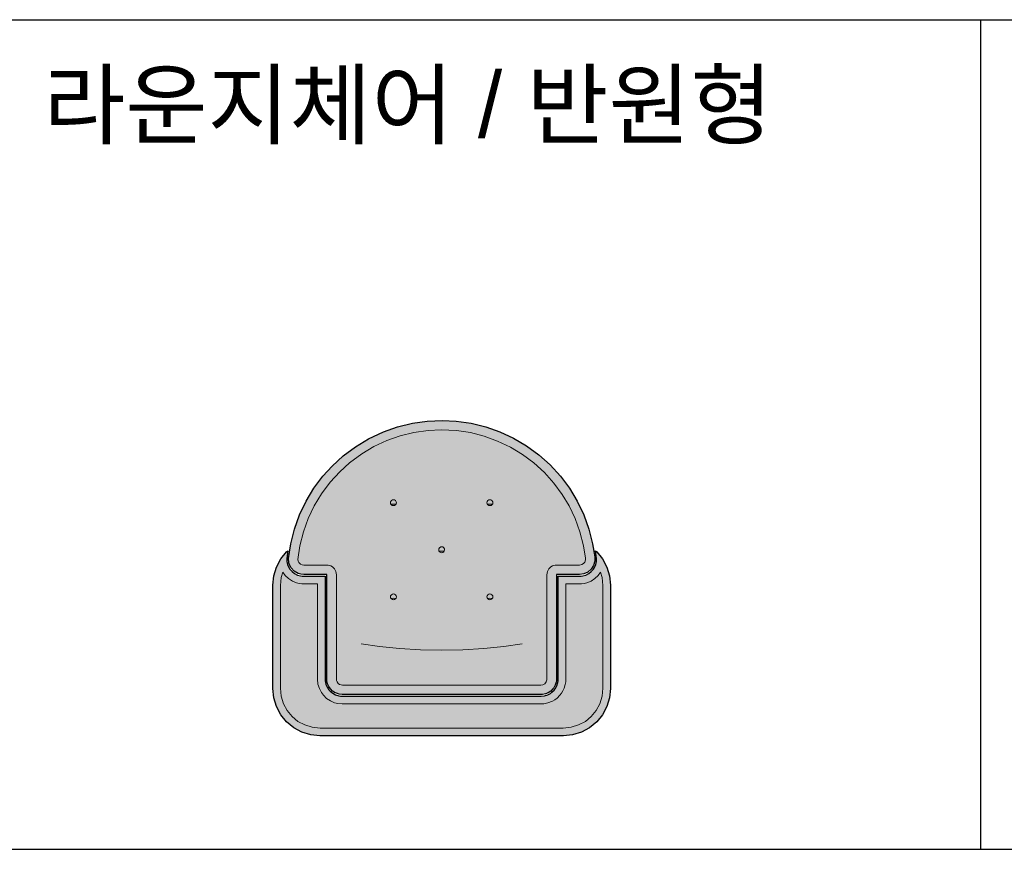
# Model space of a CAD drawing. Header units: millimetres. Extents: x 488786 to 747986, y 25193 to 95000.
# Tile 29 of 127: x 556596 to 558855, y 84398 to 86301. Entities that reach past the tile are written whole.
import ezdxf

# ---------------------------------------------------------------- set-up
doc = ezdxf.new("R2010")
doc.units = ezdxf.units.MM
for name, color, linetype in [('10. ETC', 251, 'Continuous'), ('13. TXT2', 43, 'Continuous'), ('25. 255', 255, 'Continuous'), ('6. FUR1', 181, 'Continuous')]:
    doc.layers.add(name, color=color, linetype=linetype)
doc.layers.add('7. FUR2', color=241, linetype='Continuous', lineweight=5)
doc.styles.add('YUHIHA_TEXT', font='Pretendard-Regular.ttf')

# ---------------------------------------------------------------- blocks, each defined once
blk = doc.blocks.new('YUHIHA_Furniture_LoungeChair_Semicircular_Plan')
at = {"layer": '25. 255'}
h = blk.add_hatch(color=256, dxfattribs=at)
h.paths.add_polyline_path([(-177.7, -171), (-177.3, -168.5), (-176.6, -166.2), (-175.7, -163.8), (-174.5, -161.6), (-173.2, -159.6), (-171.7, -157.6), (-170, -155.8), (-168.1, -154.2), (-166.1, -152.7), (-163.9, -151.5), (-161.7, -150.4), (-159.3, -149.6), (-156.9, -149.1), (-154.5, -148.7), (-152, -148.6), (-113.2, -148.6), (-112.6, -148.6), (-112.6, -147.9), (-112.6, 29.4), (-112.5, 31.9), (-112.1, 34.5), (-111.5, 37), (-110.6, 39.4), (-109.5, 41.7), (-108.2, 43.9), (-106.7, 45.9), (-105, 47.8), (-103.1, 49.5), (-101, 51), (-98.8, 52.3), (-96.5, 53.4), (-94.1, 54.3), (-91.7, 54.9), (-89.1, 55.3), (-86.6, 55.4), (251.4, 55.4), (253.9, 55.3), (256.5, 54.9), (258.9, 54.3), (261.3, 53.4), (263.6, 52.3), (265.8, 51), (267.9, 49.5), (269.8, 47.8), (271.5, 45.9), (273, 43.9), (274.3, 41.7), (275.4, 39.4), (276.3, 37), (276.9, 34.5), (277.3, 31.9), (277.4, 29.4), (277.4, -147.9), (277.4, -148.6), (278, -148.6), (316.8, -148.6), (319.3, -148.7), (321.7, -149.1), (324.1, -149.6), (326.5, -150.4), (328.7, -151.5), (330.9, -152.7), (332.9, -154.2), (334.8, -155.8), (336.5, -157.6), (338, -159.6), (339.3, -161.6), (340.5, -163.8), (341.4, -166.2), (342.1, -168.5), (342.5, -171), (342.8, -173.4), (342.8, -175.9), (342.5, -178.4), (339.5, -198.4), (339, -200.9), (333.4, -223.4), (332.7, -225.8), (324.9, -247.6), (323.9, -250), (314, -270.9), (312.8, -273.2), (300.9, -293), (299.5, -295.2), (285.7, -313.8), (284.1, -315.7), (268.5, -332.9), (266.7, -334.7), (249.6, -350.2), (247.6, -351.9), (229, -365.6), (226.8, -367.1), (207, -379), (204.7, -380.2), (183.8, -390.1), (181.4, -391.1), (159.7, -398.9), (157.2, -399.6), (134.8, -405.2), (132.2, -405.7), (109.3, -409.1), (106.8, -409.4), (83.7, -410.5), (81.1, -410.5), (58, -409.4), (55.5, -409.1), (32.5, -405.7), (30.1, -405.2), (7.6, -399.6), (5.2, -398.9), (-16.6, -391.1), (-19, -390.1), (-39.9, -380.2), (-42.2, -379), (-62, -367.1), (-64.2, -365.6), (-82.8, -351.9), (-84.8, -350.2), (-101.9, -334.7), (-103.7, -332.9), (-119.3, -315.7), (-120.9, -313.8), (-134.7, -295.2), (-136.1, -293), (-148, -273.2), (-149.2, -270.9), (-159.1, -250), (-160.1, -247.6), (-167.9, -225.8), (-168.6, -223.4), (-174.2, -200.9), (-174.7, -198.4), (-177.7, -178.4), (-177.9, -175.9), (-178, -173.4)])
h.paths.add_polyline_path([(-203, -146.2), (-204.6, -130.6), (-204.6, 45.4), (-203, 61), (-198.5, 76), (-191.1, 89.8), (-181.2, 102), (-169, 111.9), (-155.2, 119.3), (-140.2, 123.9), (-124.6, 125.4), (289.4, 125.4), (305, 123.9), (320, 119.3), (333.8, 111.9), (345.9, 102), (355.9, 89.8), (363.3, 76), (367.8, 61), (369.4, 45.4), (369.4, -130.6), (367.8, -146.2), (363.3, -161.2), (355.9, -175), (345.9, -187.2), (344, -188.7), (345.5, -178.8), (345.5, -178.7), (345.7, -176.2), (345.8, -175.9), (345.8, -173.5), (345.8, -173.2), (345.5, -170.7), (345.5, -170.4), (345, -168), (345, -167.7), (344.3, -165.3), (344.2, -165.1), (343.3, -162.7), (343.1, -162.5), (342, -160.3), (341.9, -160), (340.5, -157.9), (340.4, -157.7), (338.8, -155.8), (338.6, -155.5), (336.9, -153.7), (336.7, -153.5), (334.9, -151.9), (334.6, -151.7), (332.6, -150.3), (332.4, -150.1), (330.2, -148.9), (330, -148.8), (327.7, -147.7), (327.5, -147.6), (325.1, -146.8), (324.8, -146.7), (322.4, -146.1), (322.1, -146.1), (319.7, -145.7), (319.4, -145.7), (316.9, -145.6), (316.8, -145.6), (280.4, -145.6), (280.4, 29.4), (280.4, 29.6), (280.3, 32.1), (280.2, 32.4), (279.9, 34.9), (279.8, 35.2), (279.2, 37.7), (279.1, 38), (278.2, 40.4), (278.1, 40.6), (277, 42.9), (276.9, 43.2), (275.6, 45.4), (275.4, 45.6), (273.9, 47.7), (273.7, 47.9), (272, 49.8), (271.8, 50), (269.9, 51.7), (269.7, 51.9), (267.6, 53.4), (267.4, 53.6), (265.2, 54.9), (264.9, 55), (262.6, 56.1), (262.4, 56.2), (259.9, 57.1), (259.7, 57.2), (257.2, 57.8), (256.9, 57.9), (254.4, 58.2), (254.1, 58.3), (251.5, 58.4), (251.4, 58.4), (-86.6, 58.4), (-86.7, 58.4), (-89.3, 58.3), (-89.6, 58.2), (-92.1, 57.9), (-92.4, 57.8), (-94.9, 57.2), (-95.2, 57.1), (-97.5, 56.2), (-97.8, 56.1), (-100.1, 55), (-100.4, 54.9), (-102.6, 53.6), (-102.8, 53.4), (-104.9, 51.9), (-105.1, 51.7), (-107, 50), (-107.2, 49.8), (-108.9, 47.9), (-109.1, 47.7), (-110.6, 45.6), (-110.8, 45.4), (-112.1, 43.2), (-112.2, 42.9), (-113.3, 40.6), (-113.4, 40.4), (-114.3, 38), (-114.4, 37.7), (-115, 35.2), (-115, 34.9), (-115.4, 32.4), (-115.5, 32.1), (-115.6, 29.6), (-115.6, 29.4), (-115.6, -145.6), (-152, -145.6), (-152.1, -145.6), (-154.6, -145.7), (-154.9, -145.7), (-157.3, -146.1), (-157.6, -146.1), (-160, -146.7), (-160.3, -146.8), (-162.7, -147.6), (-162.9, -147.7), (-165.2, -148.8), (-165.4, -148.9), (-167.6, -150.1), (-167.8, -150.3), (-169.8, -151.7), (-170.1, -151.9), (-171.9, -153.5), (-172.1, -153.7), (-173.8, -155.5), (-174, -155.8), (-175.6, -157.7), (-175.7, -157.9), (-177.1, -160), (-177.2, -160.3), (-178.3, -162.5), (-178.5, -162.7), (-179.4, -165.1), (-179.5, -165.3), (-180.2, -167.7), (-180.2, -168), (-180.7, -170.4), (-180.7, -170.7), (-180.9, -173.2), (-181, -173.5), (-180.9, -175.9), (-180.9, -176.2), (-180.7, -178.7), (-180.7, -178.8), (-179.2, -188.7), (-181.2, -187.2), (-191.1, -175), (-198.5, -161.2)])
at = {"layer": '6. FUR1'}
for points in [[(-203, -146.2), (-204.6, -130.6), (-204.6, 45.4), (-203, 61), (-198.5, 76), (-191.1, 89.8), (-181.2, 102), (-169, 111.9), (-155.2, 119.3), (-140.2, 123.9), (-124.6, 125.4), (289.4, 125.4), (305, 123.9), (320, 119.3), (333.8, 111.9), (345.9, 102), (355.9, 89.8), (363.3, 76), (367.8, 61), (369.4, 45.4), (369.4, -130.6), (367.8, -146.2), (363.3, -161.2), (355.9, -175), (345.9, -187.2), (344, -188.7), (345.8, -175.9), (345.5, -170.4), (344.3, -165.3), (343.1, -162.5), (340.4, -157.7), (336.7, -153.5), (332.6, -150.3), (327.5, -147.6), (322.4, -146.1), (319.4, -145.7), (280.4, -145.6), (280.2, 32.4), (279.1, 38), (277, 42.9), (273.9, 47.7), (271.8, 50), (267.6, 53.4), (262.6, 56.1), (257.2, 57.8), (254.1, 58.3), (-86.6, 58.4), (-92.4, 57.8), (-97.8, 56.1), (-102.6, 53.6), (-105.1, 51.7), (-108.9, 47.9), (-110.6, 45.6), (-113.4, 40.4), (-115, 35.2), (-115.5, 32.1), (-115.6, -145.6), (-154.6, -145.7), (-157.6, -146.1), (-162.7, -147.6), (-167.8, -150.3), (-171.9, -153.5), (-175.6, -157.7), (-177.2, -160.3), (-179.5, -165.3), (-180.7, -170.4), (-180.9, -175.9), (-179.2, -188.7), (-181.2, -187.2), (-191.1, -175), (-198.5, -161.2)], [(-177.7, -171), (-175.7, -163.8), (-171.7, -157.6), (-166.1, -152.7), (-159.3, -149.6), (-152, -148.6), (-112.6, -148.6), (-112.5, 31.9), (-112.1, 34.5), (-110.6, 39.4), (-108.2, 43.9), (-106.7, 45.9), (-103.1, 49.5), (-98.8, 52.3), (-94.1, 54.3), (-89.1, 55.3), (-86.6, 55.4), (251.4, 55.4), (256.5, 54.9), (261.3, 53.4), (263.6, 52.3), (267.9, 49.5), (271.5, 45.9), (274.3, 41.7), (276.3, 37), (277.3, 31.9), (277.4, -148.6), (316.8, -148.6), (321.7, -149.1), (326.5, -150.4), (332.9, -154.2), (338, -159.6), (340.5, -163.8), (342.1, -168.5), (342.8, -175.9), (339, -200.9), (332.7, -225.8), (323.9, -250), (312.8, -273.2), (299.5, -295.2), (284.1, -315.7), (268.5, -332.9), (249.6, -350.2), (229, -365.6), (207, -379), (181.4, -391.1), (157.2, -399.6), (132.2, -405.7), (106.8, -409.4), (81.1, -410.5), (58, -409.4), (32.5, -405.7), (7.6, -399.6), (-16.6, -391.1), (-39.9, -380.2), (-62, -367.1), (-82.8, -351.9), (-101.9, -334.7), (-119.3, -315.7), (-134.7, -295.2), (-148, -273.2), (-159.1, -250), (-167.9, -225.8), (-174.2, -200.9), (-177.7, -178.4)]]:
    blk.add_lwpolyline(points, close=True, dxfattribs=at)
at = {"layer": '7. FUR2'}
for points in [[(-187.6, -152.3), (-190.2, -143.6), (-191.6, -129.9), (-191.6, 44.8), (-190.2, 58.5), (-186.4, 71), (-180.2, 82.6), (-171.9, 92.7), (-161.8, 101.1), (-150.2, 107.2), (-137.6, 111), (-124, 112.4), (288.8, 112.4), (302.4, 111), (315, 107.2), (326.6, 101.1), (336.7, 92.7), (345, 82.6), (351.2, 71), (355, 58.5), (356.4, 44.8), (356.4, -129.9), (355, -143.6), (352.4, -152.3), (348.5, -147), (342.7, -141.5), (336.2, -137.3), (329.4, -134.5), (324.6, -133.3), (320, -132.7), (293.4, -132.6), (293.4, 29.4), (292.6, 37.7), (290.2, 45.3), (286.7, 52.1), (283.3, 56.6), (277.9, 62), (271.3, 66.4), (264.3, 69.3), (258.8, 70.7), (251.4, 71.4), (-86.9, 71.4), (-91.5, 71.1), (-98, 69.8), (-106.2, 66.5), (-110, 64.2), (-113.8, 61.4), (-118.5, 56.6), (-121.4, 52.9), (-123.7, 49.1), (-125.7, 44.8), (-127.6, 38.4), (-128.4, 33.7), (-128.6, -132.6), (-155.2, -132.7), (-159.8, -133.3), (-164.6, -134.5), (-171.4, -137.3), (-177.9, -141.5), (-183.7, -147)], [(-161.8, -176.4), (-161.9, -173.2), (-160.7, -169.6), (-158.9, -167.4), (-155.7, -165.3), (-151.6, -164.6), (-110.3, -164.4), (-105.8, -163), (-103.1, -161.4), (-99.8, -158.1), (-97.5, -153.9), (-96.8, -150.9), (-96.6, -147.9), (-96.5, 30.4), (-95.4, 34.1), (-92.9, 37.1), (-89.5, 39), (-86.2, 39.4), (251, 39.4), (253.3, 39.2), (256.1, 38.2), (258.4, 36.5), (260.2, 34.1), (261.2, 31.4), (261.4, 29), (261.4, -147.9), (261.6, -150.9), (262.4, -153.9), (264.6, -158.1), (267.9, -161.4), (270.6, -163), (275.1, -164.4), (316.4, -164.6), (319.6, -165), (322.2, -166.2), (324.9, -168.8), (326.2, -171.3), (326.8, -174.1), (323.4, -197.4), (317.5, -220.8), (309.3, -243.5), (298.9, -265.3), (286.4, -285.9), (271.9, -305.3), (255.7, -323.1), (239.1, -338.1), (218.3, -353.6), (197.6, -365.9), (175.7, -376.1), (152.9, -384.2), (129.5, -389.9), (105.6, -393.4), (83.3, -394.5), (57.4, -393.2), (33.6, -389.6), (10.2, -383.7), (-12.5, -375.4), (-34.3, -365.1), (-55, -352.6), (-74.3, -338.1), (-92.1, -321.9), (-108.3, -303.9), (-122.6, -284.5), (-134.1, -265.3), (-144.5, -243.5), (-152.7, -220.8), (-158.6, -197.4)], [(5.4, -110.6), (5.1, -112.3), (3.9, -114.1), (2.1, -115.3), (0.4, -115.6), (-1.3, -115.3), (-3.1, -114.1), (-4.3, -112.3), (-4.6, -110.6), (-4.3, -108.9), (-3.1, -107), (-1.3, -105.9), (0.4, -105.6), (2.5, -106), (3.9, -107), (5.1, -108.9)], [(169.4, -110.6), (169.1, -112.3), (167.9, -114.1), (166.1, -115.3), (164.4, -115.6), (162.7, -115.3), (160.9, -114.1), (159.7, -112.3), (159.4, -110.6), (159.9, -108.5), (160.9, -107), (162.7, -105.9), (164.4, -105.6), (166.1, -105.9), (167.9, -107), (169.1, -108.9)], [(87.4, -190.6), (87.1, -192.3), (85.9, -194.1), (84.1, -195.3), (82.4, -195.6), (80.7, -195.3), (78.9, -194.1), (77.7, -192.3), (77.4, -190.6), (77.9, -188.5), (78.9, -187), (80.7, -185.9), (82.4, -185.6), (84.1, -185.9), (85.9, -187), (87.1, -188.9)], [(5.4, -270.6), (4.9, -272.7), (3.9, -274.1), (2.1, -275.3), (0.4, -275.6), (-1.3, -275.3), (-3.1, -274.1), (-4.3, -272.3), (-4.6, -270.6), (-4.3, -268.9), (-3.1, -267), (-1.7, -266), (0.4, -265.6), (2.5, -266), (3.9, -267), (5.1, -268.9)], [(169.4, -270.6), (169.1, -272.3), (167.9, -274.1), (166.1, -275.3), (164.4, -275.6), (162.7, -275.3), (160.9, -274.1), (159.7, -272.3), (159.4, -270.6), (159.9, -268.5), (160.9, -267), (162.3, -266), (164.4, -265.6), (166.5, -266), (167.9, -267), (169.1, -268.9)]]:
    blk.add_lwpolyline(points, close=True, dxfattribs=at)
for points in [[(-54.6, -30.6), (-23.1, -26), (10.7, -22.7), (46.2, -20.8), (82.4, -20.1), (118.6, -20.8), (154.1, -22.7), (187.9, -26), (219.4, -30.6)], [(-3.9, -108), (0.4, -108.3), (4.7, -108)], [(160.1, -108), (164.4, -108.3), (168.7, -108)], [(78.1, -188.1), (82.4, -188.3), (86.7, -188.1)], [(-3.9, -268), (0.4, -268.3), (4.7, -268)], [(160.1, -268), (164.4, -268.3), (168.7, -268)]]:
    blk.add_lwpolyline(points, dxfattribs=at)

msp = doc.modelspace()

# ---------------------------------------------------------------- linework, layer by layer
at = {"layer": '10. ETC'}
for p, q in [((554300, 86300.9), (563300, 86300.9)), ((558800, 86300.9), (558800, 84397.6)), ((554300, 84397.6), (563300, 84397.6))]:
    msp.add_line(p, q, dxfattribs=at)

# ---------------------------------------------------------------- block references
at = {"xscale": 1.35, "yscale": 1.35, "zscale": 1.35, "rotation": 180}
msp.add_blockref('YUHIHA_Furniture_LoungeChair_Semicircular_Plan', (557675, 84827.5), dxfattribs=at)

# ---------------------------------------------------------------- texts
at = {"layer": '13. TXT2', "color": 7, "insert": (556650, 86180.9), "char_height": 150, "width": 2050, "attachment_point": 1, "style": 'YUHIHA_TEXT'}
msp.add_mtext('라운지체어 / 반원형', dxfattribs=at)

doc.saveas('drawing.dxf')
